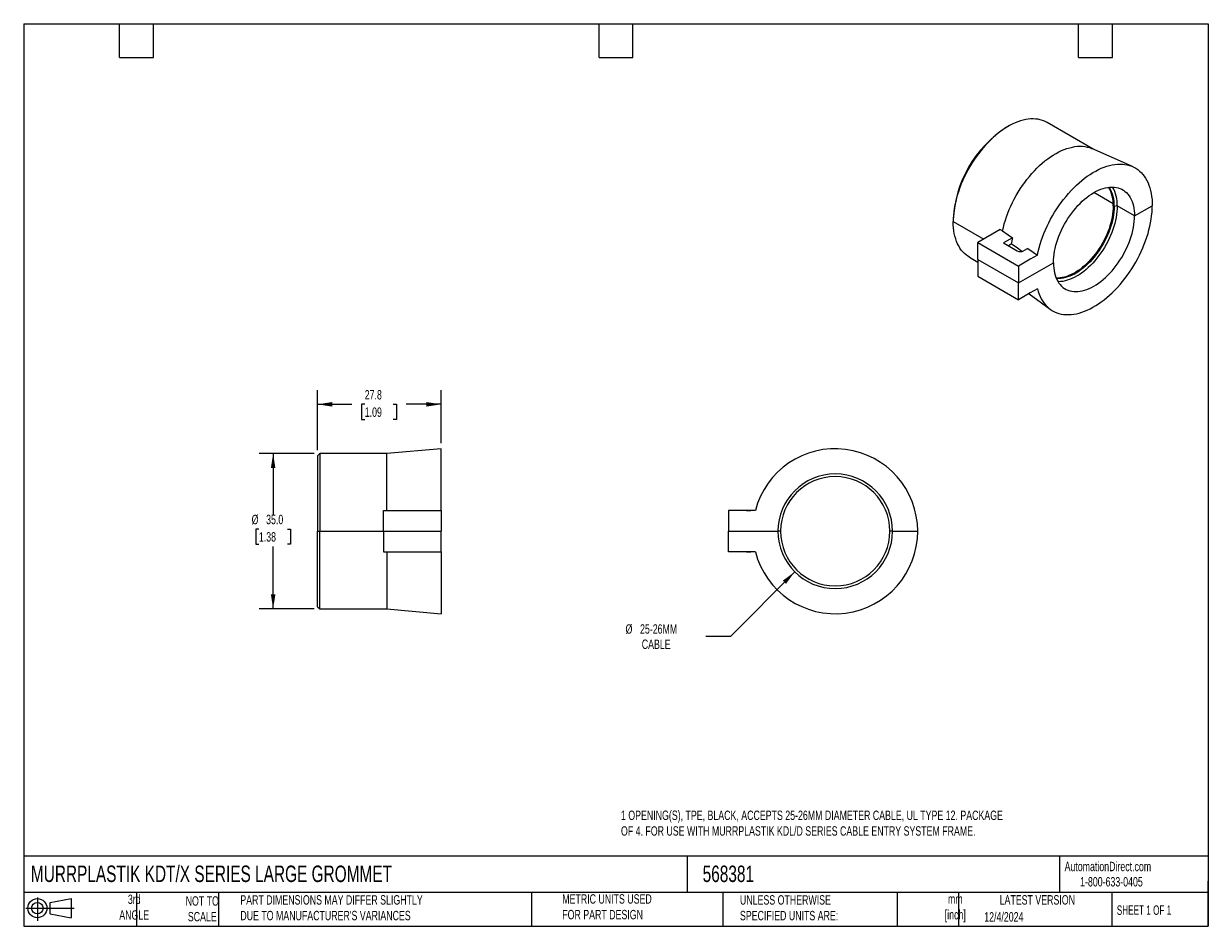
# Model space of a CAD drawing. Header units: millimetres. Extents: x 6 to 273, y 6 to 210.
import ezdxf

# ---------------------------------------------------------------- set-up
doc = ezdxf.new("R2010")
doc.units = ezdxf.units.MM
doc.layers.add('TEXT', color=140, linetype='Continuous', lineweight=25)
doc.styles.add('SLDTEXTSTYLE0', font='TXT', dxfattribs={"width": 0.7})
doc.styles.add('SLDTEXTSTYLE1', font='TXT', dxfattribs={"width": 0.65})
doc.dimstyles.new('SLDDIMSTYLE0', dxfattribs={"dimtxt": 2.158008, "dimasz": 3.302, "dimexe": 0, "dimexo": 0.0625, "dimgap": 0.539502, "dimtad": 0, "dimtih": 1, "dimtoh": 1, "dimrnd": 1e-09, "dimzin": 12, "dimdsep": 46, "dimtxsty": 'SLDTEXTSTYLE0', "dimsah": 1, "dimcen": 0.09, "dimadec": 0, "dimazin": 3, "dimtfac": 1, "dimtofl": 0, "dimtmove": 0, "dimatfit": 3, "dimfxl": 0, "dimfrac": 2, "dimtolj": 1, "dimtzin": 12, "dimarcsym": 0})
doc.dimstyles.new('SLDDIMSTYLE1', dxfattribs={"dimtxt": 2.158008, "dimasz": 3.302, "dimexe": 0, "dimexo": 0.0625, "dimgap": 0.539502, "dimtad": 0, "dimtih": 1, "dimtoh": 1, "dimrnd": 1e-09, "dimzin": 4, "dimdsep": 46, "dimtxsty": 'SLDTEXTSTYLE0', "dimsah": 1, "dimcen": 0.09, "dimadec": 0, "dimazin": 1, "dimtfac": 1, "dimtofl": 0, "dimtmove": 0, "dimatfit": 3, "dimfxl": 0, "dimfrac": 2, "dimtolj": 1, "dimtzin": 12, "dimarcsym": 0})
doc.dimstyles.new('SLDDIMSTYLE2', dxfattribs={"dimtxt": 2.158008, "dimasz": 3.302, "dimexe": 0, "dimexo": 0.0625, "dimgap": 0.539502, "dimtad": 0, "dimtih": 1, "dimtoh": 1, "dimrnd": 1e-09, "dimzin": 12, "dimdsep": 46, "dimtxsty": 'SLDTEXTSTYLE0', "dimsah": 1, "dimcen": 0, "dimadec": 0, "dimazin": 3, "dimtfac": 1, "dimtofl": 0, "dimtmove": 0, "dimatfit": 3, "dimfxl": 0, "dimfrac": 2, "dimtolj": 1, "dimtzin": 12, "dimarcsym": 0})

# ---------------------------------------------------------------- blocks, each defined once
blk = doc.blocks.new('Block11')
at = {"color": 7, "linetype": 'Continuous', "lineweight": 18}
for p, q in [((0, 2.88), (10.87, 2.88)), ((2.59, 5.31), (2.59, 0)), ((5.48, 4.17), (10.18, 5.03)), ((5.48, 1.6), (5.48, 4.17)), ((10.18, 5.03), (10.18, 0.73)), ((5.48, 1.6), (10.18, 0.73))]:
    blk.add_line(p, q, dxfattribs=at)
for radius in [2.15, 1.29]:
    blk.add_circle((2.59, 2.88), radius, dxfattribs=at)
blk = doc.blocks.new('Block12')
at = {"color": 7, "linetype": 'Continuous'}
blk.add_blockref('Block11', (0, 0), dxfattribs=at)
blk = doc.blocks.new('_D')
at = {"color": 7, "linetype": 'Continuous', "lineweight": 0}
for p, q in [((72.51, 113.56), (72.51, 127.04)), ((100.31, 115.13), (100.31, 127.04)), ((72.51, 123.86), (80.21, 123.86)), ((83.13, 123.86), (82.41, 123.86)), ((82.41, 123.86), (82.41, 120.43)), ((89.55, 123.86), (90.27, 123.86)), ((90.27, 123.86), (90.27, 120.43)), ((100.31, 123.86), (92.47, 123.86)), ((82.41, 120.43), (83.13, 120.43)), ((90.27, 120.43), (89.55, 120.43))]:
    blk.add_line(p, q, dxfattribs=at)
at = {"color": 7, "linetype": 'Continuous', "lineweight": 18}
for points in [[(72.51, 123.86), (75.81, 123.35), (75.81, 124.37)], [(100.31, 123.86), (97.01, 124.37), (97.01, 123.35)]]:
    blk.add_solid(points, dxfattribs=at)
at = {"color": 7, "linetype": 'Continuous', "lineweight": 18, "char_height": 2.117, "attachment_point": 1, "style": 'SLDTEXTSTYLE0'}
for s, insert in [('27.8', (83.13, 127.07)), ('1.09', (83.13, 123.16))]:
    blk.add_mtext(s, dxfattribs=dict(at, insert=insert))
blk = doc.blocks.new('_D_1')
at = {"color": 7, "linetype": 'Continuous', "lineweight": 0}
for p, q in [((71.74, 112.79), (59.34, 112.79)), ((62.51, 112.79), (62.51, 99.08)), ((59.3, 95.78), (58.58, 95.78)), ((58.58, 95.78), (58.58, 92.35)), ((65.72, 95.78), (66.44, 95.78)), ((66.44, 95.78), (66.44, 92.35)), ((58.58, 92.35), (59.3, 92.35)), ((62.51, 77.79), (62.51, 91.86)), ((66.44, 92.35), (65.72, 92.35)), ((71.74, 77.79), (59.34, 77.79))]:
    blk.add_line(p, q, dxfattribs=at)
at = {"color": 7, "linetype": 'Continuous', "lineweight": 18}
for points in [[(62.51, 112.79), (62, 109.49), (63.02, 109.49)], [(62.51, 77.79), (63.02, 81.09), (62, 81.09)]]:
    blk.add_solid(points, dxfattribs=at)
at = {"color": 7, "linetype": 'Continuous', "lineweight": 18, "char_height": 2.117, "attachment_point": 1, "style": 'SLDTEXTSTYLE0'}
for s, insert in [('%%c', (57.67, 98.99)), ('35.0', (60.93, 98.99)), ('1.38', (59.3, 95.08))]:
    blk.add_mtext(s, dxfattribs=dict(at, insert=insert))
blk = doc.blocks.new('_D_2')
at = {"color": 7, "linetype": 'Continuous', "lineweight": 0}
for p, q in [((179.95, 86.15), (165.48, 71.61)), ((165.48, 71.61), (159.92, 71.61))]:
    blk.add_line(p, q, dxfattribs=at)
at = {"color": 7, "linetype": 'Continuous', "lineweight": 18}
blk.add_solid([(179.95, 86.15), (177.26, 84.17), (177.98, 83.45)], dxfattribs=at)
at = {"color": 7, "linetype": 'Continuous', "lineweight": 18, "char_height": 2.117, "attachment_point": 1, "style": 'SLDTEXTSTYLE0'}
for s, insert in [('%%c', (141.85, 74.34)), ('25-26MM', (145.11, 74.34)), ('CABLE', (145.5, 70.91))]:
    blk.add_mtext(s, dxfattribs=dict(at, insert=insert))

msp = doc.modelspace()

# ---------------------------------------------------------------- linework, layer by layer
for p, q in [((247.134, 181.304), (236.749, 187.299)), ((227.998, 186.432), (227.644, 186.227)), ((255.996, 177.383), (246.847, 181.431)), ((251.642, 169.027), (247.302, 171.532)), ((251.642, 169.027), (247.302, 171.532)), ((251.865, 168.408), (251.652, 168.531)), ((251.865, 168.408), (251.652, 168.531)), ((252.534, 168.512), (251.865, 168.408)), ((252.534, 168.512), (251.865, 168.408)), ((256.425, 166.265), (252.534, 168.512)), ((256.425, 166.265), (252.534, 168.512)), ((256.425, 166.265), (260.435, 168.58)), ((256.425, 166.265), (260.435, 168.58)), ((215.625, 165.408), (215.625, 165)), ((215.625, 165.408), (215.625, 165)), ((215.625, 165), (222.484, 161.04)), ((215.625, 165), (222.484, 161.04)), ((226.217, 163.196), (221.176, 160.286)), ((226.217, 163.196), (226.726, 162.902)), ((221.176, 160.286), (230.333, 154.999)), ((221.176, 156.489), (221.176, 160.286)), ((228.932, 161.375), (226.939, 160.224)), ((226.939, 160.224), (230.05, 158.428)), ((228.039, 159.589), (228.686, 159.963)), ((232.404, 158.971), (231.465, 158.428)), ((234.591, 157.457), (232.972, 156.523)), ((219.25, 156.987), (221.176, 155.876)), ((221.176, 156.489), (230.333, 151.202)), ((221.176, 156.489), (221.176, 152.692)), ((221.176, 156.489), (230.333, 151.202)), ((232.972, 156.523), (230.333, 154.999)), ((230.333, 151.202), (238.182, 155.733)), ((230.333, 151.202), (238.182, 155.733)), ((230.333, 154.999), (230.333, 151.202)), ((221.176, 152.692), (230.333, 147.405)), ((230.333, 147.405), (230.333, 151.202)), ((234.591, 149.864), (232.972, 148.929)), ((232.972, 148.929), (230.333, 147.405)), ((232.687, 148.765), (237.463, 145.279)), ((73.01, 112.791), (72.51, 112.291)), ((72.51, 112.291), (72.51, 95.291)), ((88.08, 112.791), (73.01, 112.791)), ((100.31, 113.861), (88.08, 112.791)), ((88.08, 99.941), (88.08, 112.791)), ((100.31, 99.941), (100.31, 113.861)), ((87.36, 99.941), (100.31, 99.941)), ((87.36, 95.291), (87.36, 99.941)), ((100.31, 99.941), (100.31, 95.291)), ((165.055, 99.941), (165.055, 95.291)), ((168.787, 99.941), (165.055, 99.941)), ((165.055, 99.941), (165.055, 99.941)), ((171.076, 99.941), (165.055, 99.941)), ((171.076, 99.941), (168.787, 99.941)), ((171.076, 99.941), (169.055, 99.941)), ((169.055, 99.941), (169.055, 99.941)), ((171.076, 99.941), (170.055, 99.941)), ((72.51, 95.291), (73.01, 95.291)), ((72.51, 78.291), (72.51, 95.291)), ((72.51, 95.291), (73.01, 95.291)), ((73.01, 95.291), (87.36, 95.291)), ((73.01, 95.291), (87.36, 95.291)), ((87.36, 95.291), (100.31, 95.291)), ((87.36, 95.291), (100.31, 95.291)), ((87.36, 95.291), (87.36, 90.641)), ((100.31, 90.641), (100.31, 95.291)), ((165.055, 95.291), (176.155, 95.291)), ((165.055, 90.641), (165.055, 95.291)), ((165.055, 95.291), (176.155, 95.291)), ((176.755, 95.291), (176.155, 95.291)), ((176.755, 95.291), (176.155, 95.291)), ((201.955, 95.291), (201.355, 95.291)), ((201.955, 95.291), (201.355, 95.291)), ((201.955, 95.291), (207.625, 95.291)), ((201.955, 95.291), (207.625, 95.291)), ((87.36, 90.641), (100.31, 90.641)), ((88.08, 90.641), (88.08, 77.791)), ((100.31, 90.641), (100.31, 76.721)), ((168.787, 90.641), (165.055, 90.641)), ((171.076, 90.641), (165.055, 90.641)), ((165.055, 90.641), (165.055, 90.641)), ((171.076, 90.641), (168.787, 90.641)), ((169.055, 90.641), (169.055, 90.641)), ((171.076, 90.641), (169.055, 90.641)), ((171.076, 90.641), (170.055, 90.641)), ((72.51, 78.291), (73.01, 77.791)), ((73.01, 77.791), (88.08, 77.791)), ((88.08, 77.791), (100.31, 76.721))]:
    msp.add_line(p, q)
at = {"flags": 128}
for points in [[(236.749, 187.299), (236.64, 187.361), (236.188, 187.584), (235.715, 187.769), (235.223, 187.915), (234.713, 188.022), (234.187, 188.09), (233.645, 188.118), (233.089, 188.106), (232.521, 188.055), (231.941, 187.964), (231.351, 187.833), (230.753, 187.664), (230.148, 187.456), (229.538, 187.21), (228.924, 186.927), (228.308, 186.606), (227.691, 186.25), (227.075, 185.859), (226.461, 185.434), (225.851, 184.975), (225.246, 184.485), (224.648, 183.964), (224.059, 183.413), (223.479, 182.835), (222.91, 182.23), (222.354, 181.6), (221.813, 180.946), (221.286, 180.271), (220.776, 179.575), (220.284, 178.861), (219.812, 178.13), (219.359, 177.385), (218.929, 176.626), (218.52, 175.856), (218.136, 175.077), (217.776, 174.29), (217.441, 173.499), (217.132, 172.704), (216.851, 171.907), (216.597, 171.111), (216.372, 170.318), (216.175, 169.529), (216.008, 168.747), (215.871, 167.973), (215.764, 167.209), (215.687, 166.458), (215.641, 165.721), (215.625, 165)], [(226.726, 162.902), (226.907, 163.695), (227.118, 164.495), (227.358, 165.298), (227.626, 166.103), (227.923, 166.907), (228.247, 167.71), (228.597, 168.508), (228.973, 169.299), (229.373, 170.082), (229.797, 170.855), (230.244, 171.615), (230.712, 172.362), (231.2, 173.092), (231.707, 173.803), (232.231, 174.496), (232.772, 175.166), (233.328, 175.813), (233.897, 176.435), (234.479, 177.031), (235.071, 177.599), (235.672, 178.137), (236.281, 178.645), (236.896, 179.12), (237.515, 179.562), (238.137, 179.969), (238.761, 180.341), (239.384, 180.677), (240.005, 180.975), (240.623, 181.235), (241.236, 181.457), (241.843, 181.639), (242.441, 181.781), (243.03, 181.884), (243.607, 181.946), (244.172, 181.967), (244.723, 181.948), (245.259, 181.889), (245.778, 181.789), (246.278, 181.649), (246.76, 181.469), (246.847, 181.431)], [(234.591, 157.457), (234.764, 158.259), (234.966, 159.067), (235.197, 159.88), (235.455, 160.696), (235.741, 161.512), (236.054, 162.326), (236.393, 163.138), (236.758, 163.945), (237.146, 164.745), (237.558, 165.536), (237.993, 166.317), (238.45, 167.085), (238.927, 167.84), (239.423, 168.578), (239.937, 169.299), (240.469, 170.001), (241.017, 170.682), (241.579, 171.34), (242.154, 171.975), (242.741, 172.584), (243.339, 173.166), (243.946, 173.72), (244.561, 174.244), (245.182, 174.738), (245.808, 175.2), (246.437, 175.629), (247.069, 176.025), (247.701, 176.385), (248.332, 176.71), (248.961, 176.998), (249.586, 177.249), (250.206, 177.463), (250.818, 177.638), (251.423, 177.775), (252.018, 177.873), (252.603, 177.932), (253.175, 177.952), (253.733, 177.932), (254.277, 177.873), (254.804, 177.775), (255.314, 177.638), (255.805, 177.463), (256.277, 177.25), (256.728, 176.998), (257.157, 176.71), (257.563, 176.385), (257.946, 176.025), (258.304, 175.63), (258.636, 175.201), (258.942, 174.739), (259.221, 174.245), (259.473, 173.721), (259.696, 173.167), (259.891, 172.585), (260.056, 171.976), (260.192, 171.341), (260.298, 170.683), (260.374, 170.002), (260.419, 169.301), (260.435, 168.58)], [(238.182, 155.733), (238.197, 156.355), (238.244, 156.992), (238.321, 157.643), (238.428, 158.305), (238.565, 158.976), (238.732, 159.654), (238.928, 160.336), (239.152, 161.021), (239.404, 161.706), (239.683, 162.388), (239.987, 163.066), (240.316, 163.736), (240.669, 164.397), (241.044, 165.047), (241.44, 165.683), (241.857, 166.304), (242.291, 166.906), (242.743, 167.489), (243.21, 168.049), (243.691, 168.585), (244.184, 169.096), (244.688, 169.58), (245.2, 170.034), (245.72, 170.458), (246.245, 170.85), (246.773, 171.209), (247.304, 171.533), (247.834, 171.821), (248.363, 172.073), (248.888, 172.287), (249.407, 172.463), (249.92, 172.6), (250.424, 172.698), (250.917, 172.757), (251.398, 172.776), (251.865, 172.754), (252.316, 172.693), (252.751, 172.593), (253.167, 172.453), (253.563, 172.275), (253.939, 172.058), (254.291, 171.804), (254.62, 171.513), (254.925, 171.187), (255.203, 170.826), (255.455, 170.432), (255.679, 170.007), (255.875, 169.55), (256.042, 169.065), (256.18, 168.552), (256.287, 168.014), (256.364, 167.452), (256.41, 166.869), (256.425, 166.265)], [(234.591, 149.864), (234.764, 149.261), (234.966, 148.686), (235.197, 148.14), (235.455, 147.623), (235.741, 147.137), (236.054, 146.684), (236.393, 146.264), (236.758, 145.877), (237.146, 145.526), (237.558, 145.211), (237.993, 144.932), (238.45, 144.69), (238.927, 144.487), (239.423, 144.321), (239.937, 144.194), (240.469, 144.106), (241.017, 144.058), (241.579, 144.048), (242.154, 144.078), (242.741, 144.147), (243.339, 144.255), (243.946, 144.402), (244.561, 144.587), (245.182, 144.81), (245.808, 145.071), (246.437, 145.369), (247.069, 145.703), (247.701, 146.072), (248.332, 146.476), (248.961, 146.914), (249.586, 147.384), (250.206, 147.886), (250.818, 148.418), (251.423, 148.98), (252.018, 149.569), (252.603, 150.185), (253.175, 150.826), (253.733, 151.49), (254.277, 152.176), (254.804, 152.883), (255.314, 153.609), (255.805, 154.351), (256.277, 155.11), (256.728, 155.881), (257.157, 156.665), (257.563, 157.459), (257.946, 158.261), (258.304, 159.069), (258.636, 159.882), (258.942, 160.697), (259.221, 161.513), (259.473, 162.328), (259.696, 163.14), (259.891, 163.946), (260.056, 164.746), (260.192, 165.538), (260.298, 166.318), (260.374, 167.087), (260.419, 167.841), (260.435, 168.58)], [(251.652, 168.531), (251.637, 167.927), (251.591, 167.308), (251.515, 166.675), (251.409, 166.031), (251.273, 165.378), (251.108, 164.719), (250.914, 164.056), (250.693, 163.39), (250.444, 162.726), (250.169, 162.063), (249.868, 161.406), (249.543, 160.757), (249.195, 160.116), (248.826, 159.488), (248.435, 158.874), (248.025, 158.277), (247.598, 157.697), (247.154, 157.138), (246.695, 156.602), (246.224, 156.09), (245.741, 155.603), (245.248, 155.145), (244.746, 154.716), (244.239, 154.318), (243.727, 153.952), (243.213, 153.619), (242.697, 153.322), (242.183, 153.06), (241.671, 152.835), (241.164, 152.647), (240.662, 152.498), (240.169, 152.387), (239.686, 152.316), (239.215, 152.283), (238.796, 152.288)], [(251.865, 168.408), (251.849, 167.804), (251.803, 167.185), (251.727, 166.552), (251.621, 165.909), (251.485, 165.256), (251.32, 164.597), (251.127, 163.933), (250.905, 163.268), (250.656, 162.603), (250.381, 161.941), (250.08, 161.284), (249.756, 160.634), (249.408, 159.994), (249.038, 159.366), (248.647, 158.752), (248.238, 158.154), (247.81, 157.575), (247.366, 157.016), (246.908, 156.479), (246.436, 155.967), (245.953, 155.481), (245.46, 155.022), (244.959, 154.593), (244.451, 154.195), (243.939, 153.829), (243.425, 153.497), (242.909, 153.199), (242.395, 152.938), (241.883, 152.713), (241.376, 152.525), (240.875, 152.376), (240.382, 152.265), (239.898, 152.193), (239.427, 152.161), (238.968, 152.168), (238.844, 152.177)], [(252.534, 168.512), (252.518, 167.89), (252.472, 167.253), (252.395, 166.603), (252.288, 165.941), (252.151, 165.269), (251.984, 164.591), (251.788, 163.909), (251.564, 163.224), (251.312, 162.54), (251.033, 161.857), (250.729, 161.18), (250.4, 160.509), (250.047, 159.848), (249.672, 159.198), (249.275, 158.562), (248.859, 157.941), (248.425, 157.339), (247.973, 156.757), (247.506, 156.196), (247.025, 155.66), (246.532, 155.149), (246.028, 154.665), (245.516, 154.211), (244.996, 153.787), (244.471, 153.395), (243.942, 153.036), (243.412, 152.712), (242.882, 152.424), (242.353, 152.172), (241.828, 151.958), (241.308, 151.782), (240.796, 151.645), (240.292, 151.547), (239.799, 151.488), (239.318, 151.47), (239.209, 151.471)], [(238.182, 155.733), (238.197, 155.13), (238.244, 154.546), (238.321, 153.984), (238.428, 153.446), (238.565, 152.934), (238.732, 152.448), (238.928, 151.992), (239.152, 151.566), (239.404, 151.172), (239.683, 150.812), (239.987, 150.485), (240.316, 150.195), (240.669, 149.941), (241.044, 149.724), (241.44, 149.545), (241.857, 149.406), (242.291, 149.305), (242.743, 149.244), (243.21, 149.223), (243.691, 149.242), (244.184, 149.3), (244.688, 149.398), (245.2, 149.535), (245.72, 149.712), (246.245, 149.926), (246.773, 150.178), (247.304, 150.466), (247.834, 150.79), (248.363, 151.148), (248.888, 151.54), (249.407, 151.964), (249.92, 152.419), (250.424, 152.902), (250.917, 153.413), (251.398, 153.95), (251.865, 154.51), (252.316, 155.092), (252.751, 155.695), (253.167, 156.315), (253.563, 156.951), (253.939, 157.601), (254.291, 158.262), (254.62, 158.933), (254.925, 159.611), (255.203, 160.293), (255.455, 160.978), (255.679, 161.662), (255.875, 162.345), (256.042, 163.023), (256.18, 163.694), (256.287, 164.356), (256.364, 165.007), (256.41, 165.644), (256.425, 166.265)], [(219.25, 156.987), (218.929, 157.187), (218.52, 157.486), (218.136, 157.821), (217.776, 158.191), (217.441, 158.597), (217.132, 159.036), (216.851, 159.507), (216.597, 160.01), (216.372, 160.543), (216.175, 161.105), (216.008, 161.695), (215.871, 162.31), (215.764, 162.95), (215.687, 163.612), (215.641, 164.296), (215.625, 165)], [(226.726, 162.902), (227.961, 162.047), (228.932, 161.375)], [(231.096, 158.3), (230.075, 159.004), (228.686, 159.963)], [(232.404, 158.971), (233.629, 158.123), (234.591, 157.457)], [(73.01, 112.791), (73.01, 112.785), (73.01, 112.742), (73.01, 112.655), (73.01, 112.525), (73.01, 112.352), (73.01, 112.137), (73.01, 111.879), (73.01, 111.581), (73.01, 111.242), (73.01, 110.863), (73.01, 110.446), (73.01, 109.991), (73.01, 109.5), (73.01, 108.973), (73.01, 108.412), (73.01, 107.818), (73.01, 107.194), (73.01, 106.539), (73.01, 105.857), (73.01, 105.149), (73.01, 104.416), (73.01, 103.66), (73.01, 102.884), (73.01, 102.088), (73.01, 101.276), (73.01, 100.449), (73.01, 99.609), (73.01, 98.758), (73.01, 97.899), (73.01, 97.033), (73.01, 96.163), (73.01, 95.291)], [(169.055, 99.941), (169.074, 99.941), (169.131, 99.941), (169.223, 99.941), (169.348, 99.941), (169.499, 99.941), (169.672, 99.941), (169.86, 99.941), (170.055, 99.941)], [(73.01, 77.791), (73.01, 77.796), (73.01, 77.84), (73.01, 77.926), (73.01, 78.057), (73.01, 78.229), (73.01, 78.445), (73.01, 78.702), (73.01, 79), (73.01, 79.339), (73.01, 79.718), (73.01, 80.135), (73.01, 80.59), (73.01, 81.082), (73.01, 81.609), (73.01, 82.169), (73.01, 82.763), (73.01, 83.388), (73.01, 84.042), (73.01, 84.724), (73.01, 85.433), (73.01, 86.166), (73.01, 86.921), (73.01, 87.698), (73.01, 88.493), (73.01, 89.305), (73.01, 90.132), (73.01, 90.972), (73.01, 91.823), (73.01, 92.682), (73.01, 93.548), (73.01, 94.418), (73.01, 95.291)], [(169.055, 90.641), (169.074, 90.641), (169.131, 90.641), (169.223, 90.641), (169.348, 90.641), (169.499, 90.641), (169.672, 90.641), (169.86, 90.641), (170.055, 90.641)]]:
    msp.add_lwpolyline(points, dxfattribs=at)
for centre, radius, start, end in [((241.694, 164.238), 26.095, 122.57569, 177.42969), ((244.062, 168.842), 7.597, 357.64782, 30.71551), ((244.366, 168.732), 7.505, 357.52975, 32.2569), ((244.461, 168.822), 8.078, 357.79834, 29.29019), ((250.873, 156.833), 22.406, 168.30652, 171.97184), ((230.757, 159.793), 1.537, 242.60965, 297.39028), ((189.055, 95.291), 18.57, 0, 165.4986), ((189.055, 95.291), 12.9, 0, 180), ((189.055, 95.291), 12.3, 0, 180), ((189.055, 95.291), 18.57, 194.5014, 0), ((189.055, 95.291), 12.9, 180, 0), ((189.055, 95.291), 12.3, 180, 0)]:
    msp.add_arc(centre, radius, start, end)
at = {"layer": 'TEXT'}
for p, q in [((6.35, 209.55), (273.05, 209.55)), ((6.35, 209.55), (6.35, 6.35)), ((27.94, 201.93), (27.94, 209.55)), ((35.56, 201.93), (35.56, 209.55)), ((135.89, 201.93), (135.89, 209.55)), ((143.51, 201.93), (143.51, 209.55)), ((243.84, 201.93), (243.84, 209.55)), ((251.46, 201.93), (251.46, 209.55)), ((273.05, 209.55), (273.05, 6.35)), ((27.94, 201.93), (35.56, 201.93)), ((135.89, 201.93), (143.51, 201.93)), ((243.84, 201.93), (251.46, 201.93)), ((273.05, 22.126), (6.35, 22.126)), ((155.759, 22.126), (155.759, 13.97)), ((239.575, 22.126), (239.575, 13.97)), ((273.05, 6.35), (273.05, 16.51)), ((273.05, 13.97), (6.35, 13.97)), ((31.75, 13.97), (31.75, 6.35)), ((50.212, 13.97), (50.212, 6.35)), ((120.646, 13.97), (120.646, 6.35)), ((163.78, 13.97), (163.78, 6.35)), ((203.024, 13.97), (203.024, 6.35)), ((216.812, 13.97), (216.812, 6.35)), ((251.349, 13.97), (251.349, 6.35)), ((6.35, 6.35), (273.05, 6.35))]:
    msp.add_line(p, q, dxfattribs=at)

# ---------------------------------------------------------------- block references
msp.add_blockref('Block12', (6.838, 7.554), dxfattribs=at)

# ---------------------------------------------------------------- texts
at = {"color": 7, "linetype": 'Continuous', "lineweight": 0, "insert": (140.818, 32.401), "char_height": 2.116667, "attachment_point": 1, "style": 'SLDTEXTSTYLE0'}
msp.add_mtext('1 OPENING(S), TPE, BLACK, ACCEPTS 25-26MM DIAMETER CABLE, UL TYPE 12. PACKAGE ^JOF 4. FOR USE WITH MURRPLASTIK KDL/D SERIES CABLE ENTRY SYSTEM FRAME.', dxfattribs=at)
at = {"color": 179, "linetype": 'Continuous', "lineweight": 18, "char_height": 2.11667, "attachment_point": 1, "style": 'SLDTEXTSTYLE0'}
for s, insert in [('AutomationDirect.com', (240.695, 20.877)), ('1-800-633-0405', (244.192, 17.437))]:
    msp.add_mtext(s, dxfattribs=dict(at, insert=insert))
at = {"layer": 'TEXT'}
for s, insert, char_height, attachment_point, style in [('MURRPLASTIK KDT/X SERIES LARGE GROMMET', (7.966, 20.023), 3.70417, 1, 'SLDTEXTSTYLE0'), ('568381', (159.208, 20.023), 3.7042, 1, 'SLDTEXTSTYLE0'), ('3rd^JANGLE', (31.233, 13.488), 2.1167, 2, 'SLDTEXTSTYLE0'), ("PART DIMENSIONS MAY DIFFER SLIGHTLY ^JDUE TO MANUFACTURER'S VARIANCES", (55.119, 13.357), 2.11667, 1, 'SLDTEXTSTYLE0'), ('METRIC UNITS USED ^JFOR PART DESIGN', (127.604, 13.572), 2.11667, 1, 'SLDTEXTSTYLE0'), ('UNLESS OTHERWISE ^JSPECIFIED UNITS ARE:', (167.608, 13.35), 2.11667, 1, 'SLDTEXTSTYLE0'), ('LATEST VERSION', (234.552, 13.364), 2.11667, 2, 'SLDTEXTSTYLE0'), ('NOT TO^JSCALE', (46.556, 13.115), 2.11667, 2, 'SLDTEXTSTYLE0'), ('mm^J[inch]', (216.085, 13.551), 2.1167, 2, 'SLDTEXTSTYLE0'), ('SHEET 1 OF 1', (252.441, 11.051), 2.11667, 1, 'SLDTEXTSTYLE1'), ('12/4/2024', (222.613, 9.537), 2.1167, 1, 'SLDTEXTSTYLE0')]:
    msp.add_mtext(s, dxfattribs=dict(at, insert=insert, char_height=char_height, attachment_point=attachment_point, style=style))

# ---------------------------------------------------------------- dimensions: what is measured, and where the dimension line sits
at = {"color": 7, "linetype": 'Continuous', "lineweight": 18}
dim = msp.add_linear_dim(base=(100.31, 123.861), p1=(72.51, 112.291), p2=(100.31, 113.861), dimstyle='SLDDIMSTYLE0', dxfattribs=at)
dim.commit()
dim.dimension.update_dxf_attribs({"geometry": '_D', "text_midpoint": (86.34, 123.861), "dimtype": 160})
dim = msp.add_linear_dim(base=(62.51, 77.791), p1=(73.01, 112.791), p2=(73.01, 77.791), angle=90, text='%%c<>', dimstyle='SLDDIMSTYLE1', dxfattribs=at)
dim.commit()
dim.dimension.update_dxf_attribs({"geometry": '_D_1', "text_midpoint": (62.51, 95.473), "dimtype": 160})
dim = msp.add_radius_dim(center=(189.055, 95.291), mpoint=(179.954, 86.149), text='%%c25-26MM\\PCABLE', dimstyle='SLDDIMSTYLE2', override={"dimpost": '<>'}, dxfattribs=at)
dim.commit()
dim.dimension.update_dxf_attribs({"geometry": '_D_2', "text_midpoint": (150.095, 71.609), "dimtype": 164})

doc.saveas('drawing.dxf')
